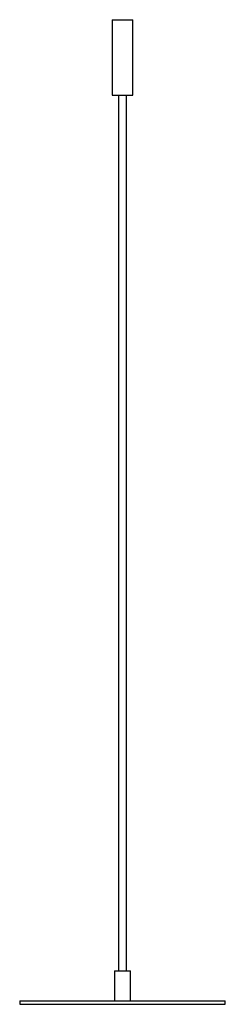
# Paper-space layout '_Izquierda' of a CAD drawing. Header units: millimetres. Extents: x -150 to 150, y 55 to 1490.
import ezdxf

# ---------------------------------------------------------------- set-up
doc = ezdxf.new("R2010")
doc.units = ezdxf.units.MM

psp = doc.layouts.new('_Izquierda')

# ---------------------------------------------------------------- linework, layer by layer
at = {"color": 7, "linetype": 'Continuous', "lineweight": 25}
for p, q in [((-15, 1490), (-15, 1380)), ((-15, 1490), (15, 1490)), ((15, 1380), (15, 1490)), ((-15, 1380), (15, 1380)), ((-5.85, 1380), (-5.85, 104)), ((5.85, 104), (5.85, 1380)), ((-11.5, 104), (-11.5, 60)), ((-11.5, 104), (11.5, 104)), ((11.5, 60), (11.5, 104)), ((-150, 60), (-150, 55)), ((-150, 60), (150, 60)), ((150, 55), (150, 60)), ((-150, 55), (150, 55))]:
    psp.add_line(p, q, dxfattribs=at)

doc.saveas('drawing.dxf')
